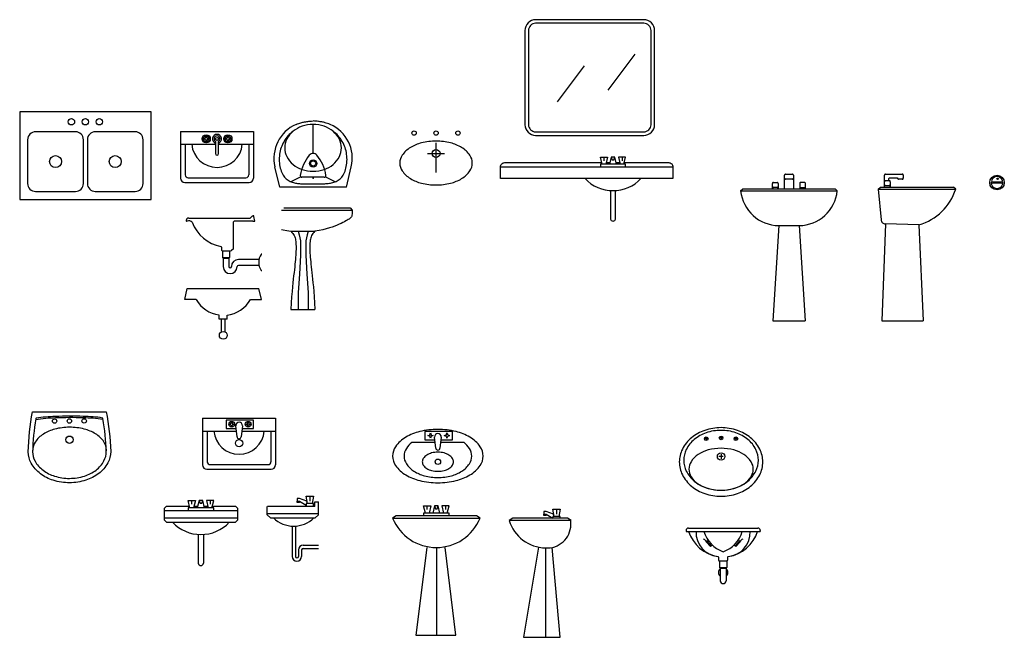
# Model space of a CAD drawing. Header units: millimetres. Extents: x 142.19 to 148.93, y 215.62 to 219.85.
import ezdxf

# ---------------------------------------------------------------- set-up
doc = ezdxf.new("R2010")
doc.units = ezdxf.units.MM

# ---------------------------------------------------------------- blocks, each defined once
blk = doc.blocks.new('RECTANG')
for p, q in [((1, 1), (0, 1)), ((0, 1), (0, 0)), ((1, 0), (1, 1)), ((0, 0), (1, 0))]:
    blk.add_line(p, q)
blk = doc.blocks.new('SINKDBL1')
for p, q in [((5, 12.5), (5, 2.5)), ((18, 14.5), (7, 14.5)), ((20, 2.5), (20, 12.5)), ((7, 0.5), (18, 0.5)), ((18, -0.5), (7, -0.5)), ((5, -2.5), (5, -12.5)), ((20, -12.5), (20, -2.5)), ((7, -14.5), (18, -14.5))]:
    blk.add_line(p, q)
for centre, radius in [((12.5, 7.5), 1.5), ((2.5, 3.5), 0.791), ((2.5, 0), 0.791), ((2.5, -3.5), 0.791), ((12.5, -7.5), 1.5)]:
    blk.add_circle(centre, radius)
for centre, start, end in [((7, 12.5), 90, 180), ((18, 12.5), 0, 90), ((7, 2.5), 180, 270), ((18, 2.5), 270, 0), ((7, -2.5), 90, 180), ((18, -2.5), 0, 90), ((7, -12.5), 180, 270), ((18, -12.5), 270, 0)]:
    blk.add_arc(centre, 2, start, end)
at = {"xscale": 22, "yscale": 33, "zscale": 22}
blk.add_blockref('RECTANG', (0, -16.5), dxfattribs=at)
blk = doc.blocks.new('A$C455C717F')
at = {"rotation": 180}
blk.add_blockref('SINKDBL1', (22, 16.5), dxfattribs=at)
blk = doc.blocks.new('A$C6E873013')
at = {"color": 7}
for p, q in [((0.1521, 0.4312), (0.162, 0.4348)), ((0.162, 0.4348), (0.1708, 0.4378)), ((0.1708, 0.4378), (0.1785, 0.4403)), ((0.1785, 0.4403), (0.1855, 0.4423)), ((0.1855, 0.4423), (0.1918, 0.444)), ((0.1918, 0.444), (0.1976, 0.4454)), ((0.1976, 0.4454), (0.2031, 0.4466)), ((0.2031, 0.4466), (0.2086, 0.4477)), ((0.2086, 0.4477), (0.2141, 0.4486)), ((0.2141, 0.4486), (0.2199, 0.4495)), ((0.2199, 0.4495), (0.2261, 0.4503)), ((0.2261, 0.4503), (0.2328, 0.4511)), ((0.2328, 0.4511), (0.2403, 0.452)), ((0.2403, 0.452), (0.2486, 0.4529)), ((0.2486, 0.4529), (0.258, 0.4539)), ((0.258, 0.4539), (0.2687, 0.4549)), ((0.2793, 0.4539), (0.2687, 0.4549)), ((0.2887, 0.4529), (0.2793, 0.4539)), ((0.297, 0.452), (0.2887, 0.4529)), ((0.3045, 0.4511), (0.297, 0.452)), ((0.3112, 0.4503), (0.3045, 0.4511)), ((0.3174, 0.4495), (0.3112, 0.4503)), ((0.3232, 0.4486), (0.3174, 0.4495)), ((0.3287, 0.4477), (0.3232, 0.4486)), ((0.3342, 0.4466), (0.3287, 0.4477)), ((0.3397, 0.4454), (0.3342, 0.4466)), ((0.3456, 0.444), (0.3397, 0.4454)), ((0.3519, 0.4423), (0.3456, 0.444)), ((0.3588, 0.4403), (0.3519, 0.4423)), ((0.3666, 0.4378), (0.3588, 0.4403)), ((0.3753, 0.4348), (0.3666, 0.4378)), ((0.3852, 0.4312), (0.3753, 0.4348)), ((0.1835, 0.0726), (0.1161, 0.0384)), ((0.3539, 0.0726), (0.4212, 0.0384))]:
    blk.add_line(p, q, dxfattribs=at)
at = {"color": 7, "linetype": 'Continuous'}
for p, q in [((0.2687, 0.3565), (0.2687, 0.4307)), ((0.089, 0.3431), (0.0819, 0.3338)), ((0.0964, 0.352), (0.089, 0.3431)), ((0.1043, 0.3605), (0.0964, 0.352)), ((0.1126, 0.3686), (0.1043, 0.3605)), ((0.1043, 0.3605), (0.1043, 0.3605)), ((0.1213, 0.3763), (0.1126, 0.3686)), ((0.1314, 0.3836), (0.1213, 0.3763)), ((0.2687, 0.2945), (0.2687, 0.3565)), ((0.4161, 0.3763), (0.4059, 0.3836)), ((0.4247, 0.3686), (0.4161, 0.3763)), ((0.433, 0.3605), (0.4247, 0.3686)), ((0.4409, 0.352), (0.433, 0.3605)), ((0.433, 0.3605), (0.433, 0.3605)), ((0.4483, 0.3431), (0.4409, 0.352)), ((0.4554, 0.3338), (0.4483, 0.3431)), ((0.0498, 0.2718), (0.0462, 0.2606)), ((0.0539, 0.2828), (0.0498, 0.2718)), ((0.0585, 0.2936), (0.0539, 0.2828)), ((0.0539, 0.2828), (0.0539, 0.2828)), ((0.0636, 0.3041), (0.0585, 0.2936)), ((0.0693, 0.3143), (0.0636, 0.3041)), ((0.0754, 0.3242), (0.0693, 0.3143)), ((0.0819, 0.3338), (0.0754, 0.3242)), ((0.2687, 0.2324), (0.2687, 0.2945)), ((0.4619, 0.3242), (0.4554, 0.3338)), ((0.468, 0.3143), (0.4619, 0.3242)), ((0.4737, 0.3041), (0.468, 0.3143)), ((0.4788, 0.2936), (0.4737, 0.3041)), ((0.4834, 0.2828), (0.4788, 0.2936)), ((0.4875, 0.2718), (0.4834, 0.2828)), ((0.4834, 0.2828), (0.4834, 0.2828)), ((0.4911, 0.2606), (0.4875, 0.2718)), ((0.0374, 0.2142), (0.0366, 0.2023)), ((0.0387, 0.226), (0.0374, 0.2142)), ((0.0407, 0.2377), (0.0387, 0.226)), ((0.0432, 0.2493), (0.0407, 0.2377)), ((0.0462, 0.2606), (0.0432, 0.2493)), ((0.4941, 0.2493), (0.4911, 0.2606)), ((0.4966, 0.2377), (0.4941, 0.2493)), ((0.4986, 0.226), (0.4966, 0.2377)), ((0.4999, 0.2142), (0.4986, 0.226)), ((0.5007, 0.2023), (0.4999, 0.2142)), ((0.0405, 0), (0.007, 0.1396)), ((0.0366, 0.2023), (0.0364, 0.1903)), ((0.0364, 0.1903), (0.0364, 0.1903)), ((0.0364, 0.1903), (0.0368, 0.1782)), ((0.0368, 0.1782), (0.0377, 0.1663)), ((0.0377, 0.1663), (0.0392, 0.1544)), ((0.0392, 0.1544), (0.0412, 0.1428)), ((0.0412, 0.1428), (0.0437, 0.1316)), ((0.4936, 0.1316), (0.4961, 0.1428)), ((0.4961, 0.1428), (0.4981, 0.1544)), ((0.4968, 0), (0.5303, 0.1396)), ((0.4981, 0.1544), (0.4996, 0.1663)), ((0.4996, 0.1663), (0.5006, 0.1782)), ((0.5006, 0.1782), (0.5009, 0.1903)), ((0.5009, 0.1903), (0.5007, 0.2023)), ((0.5009, 0.1903), (0.5009, 0.1903)), ((0.0437, 0.1316), (0.0466, 0.1208)), ((0.0466, 0.1208), (0.05, 0.1106)), ((0.05, 0.1106), (0.0538, 0.101)), ((0.0538, 0.101), (0.0538, 0.101)), ((0.0538, 0.101), (0.058, 0.0921)), ((0.058, 0.0921), (0.0625, 0.084)), ((0.0625, 0.084), (0.0675, 0.0765)), ((0.0675, 0.0765), (0.0727, 0.0697)), ((0.0727, 0.0697), (0.0784, 0.0635)), ((0.3454, 0.0688), (0.1919, 0.0688)), ((0.4589, 0.0635), (0.4646, 0.0697)), ((0.4646, 0.0697), (0.4698, 0.0765)), ((0.4698, 0.0765), (0.4748, 0.084)), ((0.4748, 0.084), (0.4793, 0.0921)), ((0.4793, 0.0921), (0.4835, 0.101)), ((0.4835, 0.101), (0.4873, 0.1106)), ((0.4835, 0.101), (0.4835, 0.101)), ((0.4873, 0.1106), (0.4907, 0.1208)), ((0.4907, 0.1208), (0.4936, 0.1316)), ((0.4968, 0), (0.0405, 0)), ((0.0784, 0.0635), (0.0843, 0.0578)), ((0.0843, 0.0578), (0.0906, 0.0528)), ((0.0906, 0.0528), (0.0972, 0.0482)), ((0.0972, 0.0482), (0.0972, 0.0482)), ((0.0972, 0.0482), (0.1041, 0.0441)), ((0.1041, 0.0441), (0.1113, 0.0405)), ((0.1113, 0.0405), (0.1186, 0.0373)), ((0.1186, 0.0373), (0.126, 0.0345)), ((0.126, 0.0345), (0.1335, 0.0321)), ((0.1335, 0.0321), (0.1409, 0.0301)), ((0.1409, 0.0301), (0.1483, 0.0285)), ((0.1483, 0.0285), (0.1555, 0.0272)), ((0.1555, 0.0272), (0.1555, 0.0272)), ((0.1555, 0.0272), (0.1625, 0.0261)), ((0.1625, 0.0261), (0.1694, 0.0254)), ((0.1694, 0.0254), (0.1761, 0.0249)), ((0.1761, 0.0249), (0.1827, 0.0245)), ((0.1827, 0.0245), (0.1894, 0.0243)), ((0.1894, 0.0243), (0.196, 0.0243)), ((0.196, 0.0243), (0.2027, 0.0242)), ((0.2027, 0.0242), (0.2096, 0.0242)), ((0.2096, 0.0242), (0.2096, 0.0242)), ((0.2096, 0.0242), (0.2166, 0.0242)), ((0.2166, 0.0242), (0.2237, 0.0242)), ((0.2237, 0.0242), (0.2309, 0.0242)), ((0.2309, 0.0242), (0.2382, 0.0241)), ((0.2382, 0.0241), (0.2454, 0.0241)), ((0.2454, 0.0241), (0.2526, 0.0241)), ((0.2526, 0.0241), (0.2598, 0.024)), ((0.2598, 0.024), (0.2667, 0.024)), ((0.2667, 0.024), (0.2667, 0.024)), ((0.2667, 0.024), (0.2735, 0.024)), ((0.2735, 0.024), (0.2802, 0.024)), ((0.2802, 0.024), (0.2868, 0.024)), ((0.2868, 0.024), (0.2933, 0.024)), ((0.2933, 0.024), (0.2999, 0.024)), ((0.2999, 0.024), (0.3065, 0.024)), ((0.3065, 0.024), (0.3132, 0.0241)), ((0.3132, 0.0241), (0.32, 0.0241)), ((0.32, 0.0241), (0.32, 0.0241)), ((0.32, 0.0241), (0.327, 0.0241)), ((0.327, 0.0241), (0.3342, 0.0241)), ((0.3342, 0.0241), (0.3416, 0.0242)), ((0.3416, 0.0242), (0.349, 0.0244)), ((0.349, 0.0244), (0.3566, 0.0248)), ((0.3566, 0.0248), (0.3643, 0.0253)), ((0.3643, 0.0253), (0.3721, 0.0261)), ((0.3721, 0.0261), (0.3799, 0.0271)), ((0.3799, 0.0271), (0.3877, 0.0284)), ((0.3799, 0.0271), (0.3799, 0.0271)), ((0.3877, 0.0284), (0.3956, 0.0301)), ((0.3956, 0.0301), (0.4034, 0.0321)), ((0.4034, 0.0321), (0.4111, 0.0345)), ((0.4111, 0.0345), (0.4186, 0.0373)), ((0.4186, 0.0373), (0.426, 0.0405)), ((0.426, 0.0405), (0.4332, 0.0441)), ((0.4332, 0.0441), (0.4401, 0.0482)), ((0.4401, 0.0482), (0.4467, 0.0528)), ((0.4401, 0.0482), (0.4401, 0.0482)), ((0.4467, 0.0528), (0.453, 0.0578)), ((0.453, 0.0578), (0.4589, 0.0635))]:
    blk.add_line(p, q, dxfattribs=at)
for radius in [0.0251, 0.0176]:
    blk.add_circle((0.2687, 0.1632), radius, dxfattribs=at)
for centre, radius, start, end in [((0.2536, 0.1988), 0.2536, 113.60055, 193.50073), ((0.2564, 0.2326), 0.196, 108.92338, 129.61356), ((0.2687, 0.1967), 0.2339, 90, 108.92338), ((0.2687, 0.1967), 0.2339, 71.07662, 90), ((0.2809, 0.2326), 0.196, 50.38644, 71.07662), ((0.2837, 0.1988), 0.2536, 346.49927, 66.39945), ((0.2375, 0.2554), 0.1664, 129.61357, 153.41402), ((0.2998, 0.2554), 0.1664, 26.58598, 50.38643), ((0.2084, 0.27), 0.1338, 153.41405, 179.99995), ((0.2084, 0.27), 0.1338, 180.00005, 206.58594), ((0.329, 0.27), 0.1338, 0.00005, 26.58595), ((0.329, 0.27), 0.1338, 333.41406, 359.99995), ((0.2375, 0.2846), 0.1664, 206.58598, 230.38643), ((0.4662, 0.0372), 0.2888, 140.70457, 171.18574), ((0.2687, 0.1988), 0.0336, 39.29543, 140.70457), ((0.0712, 0.0372), 0.2888, 8.81426, 39.29543), ((0.2998, 0.2846), 0.1664, 309.61357, 333.41402), ((0.2564, 0.3074), 0.196, 230.38644, 251.07662), ((0.2809, 0.3074), 0.196, 288.92338, 309.61356), ((0.1919, 0.08), 0.0112, 172.44092, 270.00003), ((0.2687, 0.3432), 0.2339, 251.07662, 270), ((0.2687, 0.3432), 0.2339, 270, 288.92338), ((0.3454, 0.08), 0.0112, 269.99997, 7.55908)]:
    blk.add_arc(centre, radius, start, end, dxfattribs=at)
at = {"color": 7}
blk.add_point((0.2687, 0.0616), dxfattribs=at)

msp = doc.modelspace()

# ---------------------------------------------------------------- linework, layer by layer
for p, q in [((146.4011, 219.6114), (146.2158, 219.365)), ((146.054, 219.5308), (145.8688, 219.2844)), ((143.2889, 219.0819), (143.7889, 219.0819)), ((143.2889, 219.0819), (143.2889, 218.7619)), ((143.4548, 219.0331), (143.4493, 219.0331)), ((143.4549, 219.0281), (143.4493, 219.0281)), ((143.4621, 219.0404), (143.4621, 219.0459)), ((143.4621, 219.0208), (143.4621, 219.0153)), ((143.4673, 219.0404), (143.4673, 219.0459)), ((143.4673, 219.0208), (143.4673, 219.0153)), ((143.4745, 219.0331), (143.4801, 219.0331)), ((143.4746, 219.0281), (143.4801, 219.0281)), ((143.6033, 219.0331), (143.5978, 219.0331)), ((143.6034, 219.0281), (143.5978, 219.0281)), ((143.6106, 219.0404), (143.6106, 219.0459)), ((143.6106, 219.0208), (143.6106, 219.0153)), ((143.6158, 219.0404), (143.6158, 219.0459)), ((143.6158, 219.0208), (143.6158, 219.0153)), ((143.623, 219.0331), (143.6286, 219.0331)), ((143.6231, 219.0281), (143.6286, 219.0281)), ((143.7889, 219.0819), (143.7889, 218.7619)), ((143.2889, 218.9937), (143.5287, 218.9937)), ((143.3209, 218.9937), (143.3209, 218.7839)), ((143.5287, 219.013), (143.5287, 218.9295)), ((143.5492, 218.9295), (143.5492, 219.013)), ((143.5492, 218.9937), (143.7889, 218.9937)), ((143.7569, 218.9937), (143.7569, 218.7839)), ((145.0396, 218.7991), (145.0396, 219.0035)), ((144.9808, 218.9304), (145.0983, 218.9304)), ((146.2059, 218.8677), (146.2306, 218.8677)), ((146.2743, 218.8677), (146.2989, 218.8677)), ((143.3409, 218.7639), (143.7369, 218.7639)), ((147.4282, 218.6883), (147.4282, 218.7809)), ((147.4347, 218.7884), (147.4815, 218.7884)), ((147.4815, 218.7541), (147.4347, 218.7541)), ((147.4881, 218.7809), (147.4881, 218.6883)), ((148.1125, 218.7006), (148.1125, 218.782)), ((148.1191, 218.7896), (148.2349, 218.7896)), ((148.1411, 218.7547), (148.1411, 218.7444)), ((148.2017, 218.7622), (148.1477, 218.7622)), ((148.2349, 218.7548), (148.2084, 218.7548)), ((148.2415, 218.782), (148.2415, 218.7624)), ((148.886, 218.7599), (148.8904, 218.7554)), ((148.8904, 218.7599), (148.886, 218.7554)), ((143.3189, 218.7319), (143.7589, 218.7319)), ((147.1267, 218.6745), (147.1422, 218.6883)), ((147.1422, 218.6883), (147.7741, 218.6883)), ((147.345, 218.6883), (147.345, 218.7241)), ((147.3515, 218.7315), (147.3777, 218.7315)), ((147.3777, 218.6972), (147.3515, 218.6972)), ((147.3842, 218.7241), (147.3842, 218.6883)), ((147.5321, 218.7241), (147.5321, 218.6883)), ((147.5647, 218.7315), (147.5386, 218.7315)), ((147.5386, 218.6972), (147.5647, 218.6972)), ((147.5713, 218.6883), (147.5713, 218.7241)), ((147.7895, 218.6745), (147.7741, 218.6883)), ((148.0688, 218.6866), (148.0845, 218.7006)), ((148.0688, 218.6866), (148.0903, 218.4767)), ((148.0688, 218.6866), (148.6009, 218.6866)), ((148.0845, 218.7006), (148.5852, 218.7006)), ((148.1191, 218.7444), (148.1456, 218.7444)), ((148.1456, 218.7096), (148.1191, 218.7096)), ((148.1523, 218.7368), (148.1523, 218.7006)), ((148.6009, 218.6866), (148.5852, 218.7006)), ((148.9151, 218.7264), (148.8526, 218.7264)), ((148.8541, 218.7358), (148.9135, 218.7358)), ((147.1267, 218.6745), (147.7895, 218.6745)), ((143.3445, 218.4878), (143.7645, 218.4878)), ((143.7678, 218.4892), (143.7795, 218.5018)), ((143.7828, 218.5032), (143.7874, 218.5032)), ((143.7975, 218.4658), (143.7918, 218.4994)), ((143.3275, 218.4703), (143.3275, 218.4708)), ((143.6525, 218.2804), (143.6525, 218.4612)), ((143.7852, 218.4658), (143.657, 218.4658)), ((143.7852, 218.4658), (143.7975, 218.4658)), ((147.3891, 218.4364), (147.3477, 217.7839)), ((147.3891, 218.4364), (147.5272, 218.4364)), ((147.5272, 218.4364), (147.5686, 217.7839)), ((148.1196, 218.4481), (148.0936, 217.7835)), ((148.3488, 218.442), (148.1196, 218.4481)), ((148.3488, 218.442), (148.3768, 217.7835)), ((143.5697, 218.288), (143.5697, 218.2684)), ((143.6512, 218.2772), (143.6386, 218.2647)), ((143.575, 218.2631), (143.6259, 218.2631)), ((143.5763, 218.2631), (143.5763, 218.2186)), ((143.5807, 218.2127), (143.5763, 218.2186)), ((143.5763, 218.2186), (143.6246, 218.2186)), ((143.5807, 218.2127), (143.5807, 218.1552)), ((143.5807, 218.2127), (143.6202, 218.2127)), ((143.6202, 218.2127), (143.6246, 218.2186)), ((143.6202, 218.2127), (143.6202, 218.1552)), ((143.6246, 218.2631), (143.6246, 218.2186)), ((143.6376, 218.1552), (143.6376, 218.1552)), ((143.6771, 218.1552), (143.6771, 218.1552)), ((143.8264, 218.2034), (143.6857, 218.2034)), ((143.8264, 218.1639), (143.6857, 218.1639)), ((143.318, 217.9294), (143.3346, 218.0047)), ((143.3346, 218.0047), (143.8262, 218.0047)), ((143.8428, 217.9294), (143.8262, 218.0047)), ((143.3967, 217.9294), (143.318, 217.9294)), ((143.7683, 217.9294), (143.8428, 217.9294)), ((143.5534, 217.7956), (143.5534, 217.8226)), ((143.6074, 217.7956), (143.6074, 217.8226)), ((143.6074, 217.7956), (143.5534, 217.7956)), ((143.568, 217.7956), (143.568, 217.7079)), ((143.593, 217.7956), (143.593, 217.709)), ((147.3477, 217.7839), (147.5686, 217.7839)), ((148.0936, 217.7835), (148.3768, 217.7835)), ((143.44, 217.1162), (143.94, 217.1162)), ((143.44, 217.1162), (143.44, 216.7962)), ((143.94, 217.1162), (143.94, 216.7962)), ((143.44, 217.0279), (143.6712, 217.0279)), ((143.472, 217.0279), (143.472, 216.8182)), ((143.7088, 217.0279), (143.94, 217.0279)), ((143.908, 217.0279), (143.908, 216.8182)), ((146.8997, 216.9757), (146.8828, 216.9757)), ((146.8913, 216.9841), (146.8913, 216.9672)), ((147.0012, 216.9817), (146.9843, 216.9817)), ((146.9928, 216.9901), (146.9928, 216.9732)), ((147.1027, 216.9757), (147.0858, 216.9757)), ((147.0943, 216.9841), (147.0943, 216.9672)), ((146.9928, 216.8702), (146.9928, 216.8391)), ((143.492, 216.7982), (143.888, 216.7982)), ((147.0083, 216.8547), (146.9772, 216.8547)), ((143.47, 216.7662), (143.91, 216.7662)), ((144.2098, 216.5442), (144.2334, 216.5442)), ((144.2098, 216.5117), (144.2098, 216.5442)), ((144.2334, 216.4552), (144.2334, 216.5442)), ((143.1921, 216.5142), (143.1785, 216.5006)), ((143.1785, 216.4178), (143.1785, 216.5006)), ((143.1785, 216.4842), (143.6785, 216.4842)), ((143.1921, 216.5142), (143.3507, 216.5142)), ((143.3813, 216.5142), (143.4063, 216.5142)), ((143.4507, 216.5142), (143.4757, 216.5142)), ((143.5063, 216.5142), (143.6649, 216.5142)), ((143.6649, 216.5142), (143.6785, 216.5006)), ((143.6785, 216.5006), (143.6785, 216.4178)), ((143.8834, 216.4642), (143.8834, 216.5117)), ((143.8834, 216.4642), (144.2334, 216.4642)), ((143.8834, 216.4552), (143.8834, 216.4642)), ((143.9043, 216.4342), (143.8834, 216.4552)), ((144.2124, 216.4342), (144.2334, 216.4552)), ((143.1785, 216.4342), (143.6785, 216.4342)), ((143.1785, 216.4178), (143.1921, 216.4042)), ((143.1921, 216.4042), (143.6649, 216.4042)), ((143.6649, 216.4042), (143.6785, 216.4178)), ((143.9043, 216.4342), (144.2124, 216.4342)), ((145.9637, 216.3864), (145.9637, 216.4152)), ((143.4106, 216.3201), (143.4106, 216.1221)), ((143.4465, 216.3201), (143.4465, 216.1221)), ((144.0543, 216.3766), (144.0543, 216.1697)), ((144.0757, 216.3767), (144.0757, 216.1697)), ((146.7531, 216.3463), (146.7531, 216.3413)), ((146.7531, 216.3413), (147.2611, 216.3413)), ((146.7701, 216.3633), (147.2441, 216.3633)), ((147.2611, 216.3463), (147.2611, 216.3413)), ((146.8907, 216.2691), (146.9211, 216.2368)), ((146.8946, 216.2737), (146.926, 216.2403)), ((147.1197, 216.2737), (147.0883, 216.2403)), ((147.1235, 216.2691), (147.0932, 216.2368)), ((144.0971, 216.2138), (144.0971, 216.1697)), ((144.1185, 216.2141), (144.1185, 216.1697)), ((144.1289, 216.2246), (144.2334, 216.2246)), ((144.1293, 216.246), (144.2334, 216.246)), ((145.7409, 216.2334), (145.6398, 215.6152)), ((145.8898, 215.6152), (145.8363, 216.2311)), ((146.9764, 216.1636), (146.9764, 216.1439)), ((146.9817, 216.1386), (147.0326, 216.1386)), ((146.983, 216.1386), (146.983, 216.0941)), ((147.0313, 216.1386), (147.0313, 216.0941)), ((147.0379, 216.1636), (147.0379, 216.1439)), ((146.983, 216.0941), (147.0313, 216.0941)), ((146.9874, 216.0882), (146.983, 216.0941)), ((146.9874, 216.0882), (146.9874, 216.0026)), ((146.9874, 216.0882), (147.0269, 216.0882)), ((147.0269, 216.0882), (147.0313, 216.0941)), ((147.0269, 216.0882), (147.0269, 216.0026)), ((145.6398, 215.6152), (145.8898, 215.6152))]:
    msp.add_line(p, q)
at = {"color": 255, "linetype": 'Continuous'}
for p, q in [((143.9966, 218.5569), (144.024, 218.5569)), ((144.024, 218.5569), (144.2311, 218.5569)), ((144.2311, 218.5569), (144.451, 218.5569)), ((144.451, 218.5569), (144.465, 218.5429)), ((143.9804, 218.5429), (144.0196, 218.5429)), ((144.0196, 218.5429), (144.2355, 218.5429)), ((144.2355, 218.5429), (144.465, 218.5429)), ((144.4371, 218.4774), (144.4297, 218.473)), ((144.4434, 218.4815), (144.4371, 218.4774)), ((144.4488, 218.4851), (144.4434, 218.4815)), ((144.4533, 218.4884), (144.4488, 218.4851)), ((144.4488, 218.4851), (144.4488, 218.4851)), ((144.4569, 218.4918), (144.4533, 218.4884)), ((144.4597, 218.4958), (144.4569, 218.4918)), ((144.4618, 218.5008), (144.4597, 218.4958)), ((144.4633, 218.5076), (144.4618, 218.5008)), ((144.4643, 218.5165), (144.4633, 218.5076)), ((144.4648, 218.5281), (144.4643, 218.5165)), ((144.465, 218.5429), (144.4648, 218.5281)), ((143.9804, 218.4106), (143.9911, 218.4079)), ((144.2874, 218.4138), (144.264, 218.4079)), ((144.3086, 218.42), (144.2874, 218.4138)), ((144.3279, 218.4264), (144.3086, 218.42)), ((144.3454, 218.4329), (144.3279, 218.4264)), ((144.3613, 218.4393), (144.3454, 218.4329)), ((144.3758, 218.4456), (144.3613, 218.4393)), ((144.3889, 218.4517), (144.3758, 218.4456)), ((144.3758, 218.4456), (144.3758, 218.4456)), ((144.4009, 218.4575), (144.3889, 218.4517)), ((144.4116, 218.463), (144.4009, 218.4575)), ((144.4212, 218.4681), (144.4116, 218.463)), ((144.4297, 218.473), (144.4212, 218.4681)), ((143.9911, 218.4079), (144.0168, 218.4023)), ((144.0168, 218.4023), (144.0449, 218.3973)), ((144.0449, 218.3973), (144.0524, 218.3899)), ((144.0524, 218.3899), (144.0586, 218.3826)), ((144.0586, 218.3826), (144.0637, 218.3752)), ((144.0637, 218.3752), (144.0678, 218.3678)), ((144.0678, 218.3678), (144.071, 218.3601)), ((144.071, 218.3601), (144.0735, 218.3523)), ((144.0735, 218.3523), (144.0755, 218.3441)), ((144.0755, 218.3441), (144.077, 218.3355)), ((144.0939, 218.3973), (144.1015, 218.3724)), ((144.1015, 218.3724), (144.1099, 218.3321)), ((144.1568, 218.3724), (144.1484, 218.3321)), ((144.1644, 218.3973), (144.1568, 218.3724)), ((144.1796, 218.3441), (144.178, 218.3355)), ((144.1815, 218.3523), (144.1796, 218.3441)), ((144.1841, 218.3601), (144.1815, 218.3523)), ((144.1873, 218.3678), (144.1841, 218.3601)), ((144.1914, 218.3752), (144.1873, 218.3678)), ((144.1965, 218.3826), (144.1914, 218.3752)), ((144.2027, 218.3899), (144.1965, 218.3826)), ((144.2102, 218.3973), (144.2027, 218.3899)), ((144.2383, 218.4023), (144.2102, 218.3973)), ((144.264, 218.4079), (144.2383, 218.4023)), ((144.077, 218.3355), (144.077, 218.3355)), ((144.077, 218.3355), (144.0783, 218.3264)), ((144.0783, 218.3264), (144.0792, 218.3169)), ((144.0792, 218.3169), (144.0799, 218.3068)), ((144.0799, 218.3068), (144.0802, 218.2962)), ((144.0802, 218.2962), (144.0804, 218.285)), ((144.0804, 218.285), (144.0803, 218.2732)), ((144.1099, 218.3321), (144.1116, 218.2348)), ((144.1484, 218.3321), (144.1467, 218.2348)), ((144.1748, 218.2962), (144.1747, 218.285)), ((144.1747, 218.285), (144.1748, 218.2732)), ((144.1752, 218.3068), (144.1748, 218.2962)), ((144.1759, 218.3169), (144.1752, 218.3068)), ((144.1768, 218.3264), (144.1759, 218.3169)), ((144.178, 218.3355), (144.1768, 218.3264)), ((144.178, 218.3355), (144.178, 218.3355)), ((144.0773, 218.2194), (144.076, 218.2041)), ((144.0784, 218.2339), (144.0773, 218.2194)), ((144.0793, 218.2477), (144.0784, 218.2339)), ((144.0799, 218.2608), (144.0793, 218.2477)), ((144.0793, 218.2477), (144.0793, 218.2477)), ((144.0803, 218.2732), (144.0799, 218.2608)), ((144.1116, 218.2348), (144.104, 218.104)), ((144.1467, 218.2348), (144.1543, 218.104)), ((144.1748, 218.2732), (144.1752, 218.2608)), ((144.1752, 218.2608), (144.1758, 218.2477)), ((144.1758, 218.2477), (144.1758, 218.2477)), ((144.1758, 218.2477), (144.1767, 218.2339)), ((144.1767, 218.2339), (144.1777, 218.2194)), ((144.1777, 218.2194), (144.179, 218.2041)), ((144.0709, 218.1529), (144.0687, 218.1339)), ((144.0728, 218.1709), (144.0709, 218.1529)), ((144.0745, 218.188), (144.0728, 218.1709)), ((144.076, 218.2041), (144.0745, 218.188)), ((144.179, 218.2041), (144.1806, 218.188)), ((144.1806, 218.188), (144.1823, 218.1709)), ((144.1823, 218.1709), (144.1842, 218.1529)), ((144.1842, 218.1529), (144.1863, 218.1339)), ((144.0639, 218.0924), (144.0613, 218.0694)), ((144.0664, 218.1138), (144.0639, 218.0924)), ((144.0687, 218.1339), (144.0664, 218.1138)), ((144.0664, 218.1138), (144.0664, 218.1138)), ((144.104, 218.104), (144.0948, 217.9781)), ((144.1543, 218.104), (144.1635, 217.9781)), ((144.1863, 218.1339), (144.1887, 218.1138)), ((144.1887, 218.1138), (144.1887, 218.1138)), ((144.1887, 218.1138), (144.1912, 218.0924)), ((144.1912, 218.0924), (144.1938, 218.0694)), ((144.0558, 218.0159), (144.053, 217.9842)), ((144.0586, 218.0441), (144.0558, 218.0159)), ((144.0613, 218.0694), (144.0586, 218.0441)), ((144.1938, 218.0694), (144.1965, 218.0441)), ((144.1965, 218.0441), (144.1993, 218.0159)), ((144.1993, 218.0159), (144.2021, 217.9842)), ((144.0502, 217.9484), (144.0475, 217.908)), ((144.053, 217.9842), (144.0502, 217.9484)), ((144.0948, 217.9781), (144.0939, 217.8624)), ((144.1635, 217.9781), (144.1644, 217.8624)), ((144.2021, 217.9842), (144.2049, 217.9484)), ((144.2049, 217.9484), (144.2076, 217.908)), ((144.0475, 217.908), (144.0449, 217.8624)), ((144.2076, 217.908), (144.2102, 217.8624)), ((144.0449, 217.8624), (144.2102, 217.8624))]:
    msp.add_line(p, q, dxfattribs=at)
at = {"color": 255}
msp.add_line((144.0449, 218.3973), (144.2102, 218.3973), dxfattribs=at)
for points in [[(145.7223, 219.0539), (146.4638, 219.0539, 0.414214), (146.5377, 219.1278), (146.5377, 219.7733, 0.414214), (146.4638, 219.8472), (145.7223, 219.8472, 0.414214), (145.6484, 219.7733), (145.6484, 219.1278, 0.414214)], [(145.7223, 219.0786), (146.4638, 219.0786, 0.414214), (146.5131, 219.1278), (146.5131, 219.7733, 0.414214), (146.4638, 219.8226), (145.7223, 219.8226, 0.414214), (145.673, 219.7733), (145.673, 219.1278, 0.414214)], [(142.7903, 216.81, -0.105993), (142.7279, 216.7374, -0.086045), (142.6396, 216.6917, -0.075823), (142.5284, 216.6743, -0.075823), (142.417, 216.6909, -0.086045), (142.3284, 216.736, -0.105993), (142.2655, 216.8082, -0.126254), (142.2451, 216.8864, -0.040576), (142.2742, 217.1595), (142.7792, 217.1612, -0.040576), (142.8101, 216.8883, -0.126254)], [(142.7801, 216.8878, 0.03416), (142.7574, 217.1138, 0.362822), (142.754, 217.1179, 0.025995), (142.6899, 217.1258, 0.010918), (142.6223, 217.1292, 0.00774), (142.5268, 217.1303, 0.00774), (142.4314, 217.1285, 0.010918), (142.3639, 217.1247, 0.025995), (142.2997, 217.1164, 0.362822), (142.2964, 217.1123, 0.03416), (142.2751, 216.8861, 0.125477), (142.2917, 216.8228, 0.105993), (142.3464, 216.7601, 0.086045), (142.4258, 216.7196, 0.075823), (142.5283, 216.7043, 0.075823), (142.6306, 216.7203, 0.086045), (142.7098, 216.7613, 0.105993), (142.764, 216.8243, 0.125477)], [(145.0523, 217.0398, 0.059935), (144.9279, 217.0248, 0.073416), (144.8329, 216.9862, 0.106809), (144.7623, 216.921, 0.154354), (144.742, 216.8569, 0.154354), (144.7623, 216.7927, 0.106809), (144.8329, 216.7276, 0.073416), (144.9279, 216.689, 0.059935), (145.0523, 216.674, 0.059935), (145.1767, 216.689, 0.073416), (145.2717, 216.7276, 0.106809), (145.3423, 216.7927, 0.154354), (145.3626, 216.8569, 0.154354), (145.3423, 216.921, 0.106809), (145.2717, 216.9862, 0.073416), (145.1767, 217.0248, 0.059935)], [(146.9928, 217.0517, 0.082197), (146.8809, 217.0331, 0.090185), (146.7905, 216.9828, 0.104389), (146.7276, 216.9042, 0.117265), (146.7068, 216.8167, 0.117265), (146.7276, 216.7291, 0.104389), (146.7905, 216.6505, 0.090185), (146.8809, 216.6002, 0.082197), (146.9928, 216.5817, 0.082197), (147.1046, 216.6002, 0.090185), (147.195, 216.6505, 0.104389), (147.2579, 216.7291, 0.117265), (147.2788, 216.8167, 0.117265), (147.2579, 216.9042, 0.104389), (147.195, 216.9828, 0.090185), (147.1046, 217.0331, 0.082197)], [(146.9928, 217.0334, 0.082197), (146.8906, 217.0165, 0.090185), (146.8096, 216.9714, 0.104389), (146.7544, 216.9024, 0.117265), (146.7368, 216.8284, 0.117265), (146.7544, 216.7544, 0.104389), (146.8096, 216.6854, 0.090185), (146.8906, 216.6403, 0.082197), (146.9928, 216.6234, 0.082197), (147.0949, 216.6403, 0.090185), (147.1759, 216.6854, 0.104389), (147.2312, 216.7544, 0.117265), (147.2488, 216.8284, 0.117265), (147.2312, 216.9024, 0.104389), (147.1759, 216.9714, 0.090185), (147.0949, 217.0165, 0.082197)], [(145.0523, 216.7525, 0.06215), (145.0951, 216.7579, 0.075377), (145.128, 216.7717, 0.107057), (145.1522, 216.7949, 0.14985), (145.1593, 216.818, 0.14985), (145.1522, 216.8412, 0.107057), (145.128, 216.8643, 0.075377), (145.0951, 216.8782, 0.06215), (145.0523, 216.8835, 0.06215), (145.0095, 216.8782, 0.075377), (144.9766, 216.8643, 0.107057), (144.9524, 216.8412, 0.14985), (144.9453, 216.818, 0.14985), (144.9524, 216.7949, 0.107057), (144.9766, 216.7717, 0.075377), (145.0095, 216.7579, 0.06215)], [(146.9928, 216.9104, 0.065916), (146.9049, 216.8988, 0.078562), (146.8368, 216.8684, 0.107171), (146.7872, 216.8182, 0.14267), (146.7722, 216.7669, 0.14267), (146.7872, 216.7156, 0.107171), (146.8368, 216.6654, 0.078562), (146.9049, 216.635, 0.065916), (146.9928, 216.6234, 0.065916), (147.0807, 216.635, 0.078562), (147.1487, 216.6654, 0.107171), (147.1983, 216.7156, 0.14267), (147.2133, 216.7669, 0.14267), (147.1983, 216.8182, 0.107171), (147.1487, 216.8684, 0.078562), (147.0807, 216.8988, 0.065916)]]:
    msp.add_lwpolyline(points, format="xyb", close=True)
for points in [[(146.1785, 218.8566), (146.1662, 218.9059), (146.2155, 218.9059), (146.2032, 218.8566)], [(146.1908, 218.8812), (146.1908, 218.9059)], [(146.277, 218.8566), (146.2647, 218.9059), (146.2401, 218.9059), (146.2278, 218.8566)], [(146.2401, 218.9059), (146.2462, 218.8874), (146.2586, 218.8874), (146.2647, 218.9059)], [(146.3263, 218.8566), (146.3386, 218.9059), (146.2894, 218.9059), (146.3017, 218.8566)], [(146.314, 218.9059), (146.314, 218.8812)], [(146.3386, 218.8382), (146.3386, 218.8566), (146.1662, 218.8566), (146.1662, 218.8382)], [(146.2524, 218.8566), (146.2524, 218.8566)], [(146.2524, 218.8382), (146.2524, 218.8382)], [(143.7112, 217.0468), (143.7895, 217.0468), (143.7895, 217.1031), (143.602, 217.1031), (143.602, 217.0468), (143.6688, 217.0468)], [(143.6395, 217.075), (143.6395, 217.075)], [(143.676, 216.9899), (143.6666, 217.0649)], [(143.7135, 217.0649), (143.7041, 216.9899)], [(143.752, 217.075), (143.752, 217.075)], [(145.0736, 216.9693), (145.1523, 216.9693), (145.1523, 217.0258), (144.964, 217.0258), (144.964, 216.9693), (145.031, 216.9693)], [(145.0016, 216.9976), (145.0016, 216.9976)], [(145.1146, 216.9976), (145.1146, 216.9976)], [(145.0335, 216.9498), (144.8732, 216.9498)], [(145.0382, 216.9121), (145.0288, 216.9875)], [(145.0759, 216.9875), (145.0664, 216.9121)], [(145.2314, 216.9498), (145.0712, 216.9498)], [(143.3535, 216.5029), (143.341, 216.5529), (143.391, 216.5529), (143.3785, 216.5029)], [(143.366, 216.5279), (143.366, 216.5529)], [(143.4535, 216.5029), (143.441, 216.5529), (143.416, 216.5529), (143.4035, 216.5029)], [(143.416, 216.5529), (143.4223, 216.5342), (143.4348, 216.5342), (143.441, 216.5529)], [(143.5035, 216.5029), (143.516, 216.5529), (143.466, 216.5529), (143.4785, 216.5029)], [(143.491, 216.5529), (143.491, 216.5279)], [(144.1583, 216.5322), (144.1541, 216.5489), (144.1041, 216.5655), (144.0875, 216.5655), (144.0875, 216.5489), (144.1041, 216.5489), (144.15, 216.5197)], [(144.1041, 216.5489), (144.1041, 216.5384), (144.0875, 216.5384), (144.0875, 216.5489)], [(144.1583, 216.5322), (144.15, 216.5822), (144.2, 216.5822), (144.1916, 216.5322)], [(144.2, 216.5117), (144.2, 216.5322), (144.15, 216.5322), (144.15, 216.5117)], [(144.175, 216.5822), (144.175, 216.5489)], [(143.516, 216.4842), (143.516, 216.5029), (143.341, 216.5029), (143.341, 216.4842)], [(143.4285, 216.5029), (143.4285, 216.5029)], [(144.2098, 216.5117), (143.8841, 216.5117)], [(144.9667, 216.4653), (144.9542, 216.5153), (145.0042, 216.5153), (144.9917, 216.4653)], [(145.1293, 216.4466), (145.1293, 216.4653), (144.9542, 216.4653), (144.9542, 216.4466)], [(144.9793, 216.4903), (144.9793, 216.5153)], [(145.0667, 216.4653), (145.0543, 216.5153), (145.0292, 216.5153), (145.0168, 216.4653)], [(145.0292, 216.5153), (145.0355, 216.4966), (145.048, 216.4966), (145.0543, 216.5153)], [(145.0417, 216.4653), (145.0417, 216.4653)], [(145.1167, 216.4653), (145.1293, 216.5153), (145.0792, 216.5153), (145.0918, 216.4653)], [(145.1042, 216.5153), (145.1042, 216.4903)], [(145.8481, 216.4434), (145.8439, 216.46), (145.7939, 216.4767), (145.7772, 216.4767), (145.7772, 216.46), (145.7939, 216.46), (145.8397, 216.4309)], [(145.7939, 216.46), (145.7939, 216.4496), (145.7772, 216.4496), (145.7772, 216.46)], [(145.8481, 216.4434), (145.8397, 216.4934), (145.8897, 216.4934), (145.8814, 216.4434)], [(145.8647, 216.4934), (145.8647, 216.46)], [(145.3417, 216.431), (145.3168, 216.4466), (144.7667, 216.4466), (144.7417, 216.431)], [(144.7417, 216.431), (145.3417, 216.431)], [(145.0417, 216.4466), (145.0417, 216.4466)], [(145.9648, 216.4152), (145.9398, 216.4309), (145.5648, 216.4309), (145.5397, 216.4152)], [(145.9648, 216.4152), (145.5397, 216.4152)], [(145.8897, 216.4309), (145.8897, 216.4434), (145.8397, 216.4434), (145.8397, 216.4309)], [(144.9011, 215.6309), (145.1761, 215.6309), (145.1011, 216.2309)], [(144.9761, 216.2309), (144.9011, 215.6309)], [(145.0417, 216.2309), (145.0417, 215.6309)], [(145.7898, 216.2277), (145.7898, 215.6152)]]:
    msp.add_lwpolyline(points)
for points in [[(145.4812, 218.8382), (146.6634, 218.8382), (146.6634, 218.7593), (145.4812, 218.7593), (145.4812, 218.8382, -0.414214), (145.5108, 218.8677), (146.1758, 218.8677)], [(146.3291, 218.8677), (146.6338, 218.8677, -0.414214), (146.6634, 218.8382)], [(146.2347, 218.6765), (146.2347, 218.4815, 0.83474), (146.2701, 218.4815), (146.2701, 218.6765)], [(142.7586, 217.1069, 0.028607), (142.6891, 217.1158, 0.010918), (142.622, 217.1192, 0.00774), (142.5269, 217.1203, 0.00774), (142.4318, 217.1185, 0.010918), (142.3646, 217.1148, 0.028607), (142.2953, 217.1053, 0.025995)], [(142.7801, 216.8905, 0.021943), (142.7804, 216.8992, 0.148444), (142.7634, 216.9545, 0.107107), (142.7062, 217.0094, 0.075995), (142.6286, 217.0422, 0.062864), (142.5277, 217.0546, 0.062864), (142.4269, 217.0415, 0.075995), (142.3495, 217.0082, 0.107107), (142.2926, 216.9529, 0.148444), (142.276, 216.8975, 0.148444)], [(144.8732, 216.9498, 0.079802), (144.8362, 216.9091, 0.145737), (144.8206, 216.8569, 0.145737), (144.8362, 216.8046, 0.107166), (144.8885, 216.753, 0.077193), (144.9598, 216.722, 0.06427), (145.0523, 216.71, 0.06427)], [(145.0523, 216.71, 0.06427), (145.1448, 216.722, 0.077193), (145.2161, 216.753, 0.107166), (145.2684, 216.8046, 0.145737), (145.284, 216.8569, 0.145737), (145.2684, 216.9091, 0.079802), (145.2314, 216.9498, 0.007718)]]:
    msp.add_lwpolyline(points, format="xyb")
for centre, radius in [((144.8896, 219.0703), 0.015), ((145.0396, 219.0703), 0.015), ((145.1896, 219.0703), 0.015), ((143.4647, 219.0306), 0.0282), ((143.4442, 219.0306), 0.00573), ((143.4647, 219.0306), 0.0102), ((143.4647, 219.0511), 0.00573), ((143.4852, 219.0306), 0.00573), ((143.5389, 219.0306), 0.0102), ((143.6132, 219.0306), 0.0282), ((143.5927, 219.0306), 0.00573), ((143.6132, 219.0306), 0.0102), ((143.6132, 219.0511), 0.00573), ((143.6337, 219.0306), 0.00573), ((143.4647, 219.0101), 0.00573), ((143.6132, 219.0101), 0.00573), ((145.0396, 218.9304), 0.0273), ((148.8838, 218.7311), 0.05), ((148.8882, 218.7576), 0.00469), ((148.8882, 218.7576), 0.00312), ((143.5816, 217.6847), 0.0269), ((142.4255, 217.097), 0.015), ((142.527, 217.0973), 0.015), ((142.6285, 217.0977), 0.015), ((143.6395, 217.075), 0.0197), ((143.752, 217.075), 0.0197), ((142.5274, 216.9693), 0.025), ((146.9928, 216.9817), 0.0125), ((143.69, 216.9459), 0.025), ((146.8913, 216.9757), 0.0125), ((147.0943, 216.9757), 0.0125), ((146.9928, 216.8547), 0.0254), ((145.0523, 216.818), 0.0188)]:
    msp.add_circle(centre, radius)
for centre, radius, start, end in [((143.4647, 219.0306), 0.0205, 105.241, 164.209), ((143.4647, 219.0306), 0.0205, 196.234, 253.905), ((143.4647, 219.0306), 0.0205, 16.4413, 74.0789), ((143.4647, 219.0306), 0.0205, 286.12, 344.088), ((143.5389, 219.0306), 0.0307, 289.651, 250.53581), ((143.5389, 219.0306), 0.0205, 300.343, 240.01142), ((143.6132, 219.0306), 0.0205, 106.12, 164.088), ((143.6132, 219.0306), 0.0205, 196.441, 254.079), ((143.6132, 219.0306), 0.0205, 285.241, 344.209), ((143.6132, 219.0306), 0.0205, 16.2342, 73.9047), ((143.5389, 219.0084), 0.1736, 184.85851, 355.14149), ((144.9589, 218.8145), 0.1833, 121.20051, 145.63045), ((145.0076, 218.7341), 0.2773, 104.0827, 121.20051), ((145.0396, 218.6066), 0.4087, 90, 104.0827), ((145.0396, 218.6066), 0.4087, 75.9173, 90), ((145.0716, 218.7341), 0.2773, 58.79949, 75.9173), ((145.1203, 218.8145), 0.1833, 34.36955, 58.79949), ((143.5389, 218.9295), 0.0102, 180, 0), ((144.8852, 218.8649), 0.094, 145.63045, 180), ((145.194, 218.8649), 0.094, 360, 34.36955), ((144.8852, 218.8649), 0.094, 180, 214.36955), ((145.194, 218.8649), 0.094, 325.63045, 0), ((143.3189, 218.7619), 0.03, 180, 270), ((143.3409, 218.7839), 0.02, 180, 270), ((143.7369, 218.7839), 0.02, 270, 0), ((143.7589, 218.7619), 0.03, 270, 0), ((144.9589, 218.9153), 0.1833, 214.36955, 238.79949), ((145.0076, 218.9957), 0.2773, 238.79949, 255.9173), ((145.0716, 218.9957), 0.2773, 284.0827, 301.20051), ((145.1203, 218.9153), 0.1833, 301.20051, 325.63045), ((146.2524, 218.9388), 0.2629, 223.22603, 316.77397), ((147.4342, 218.7823), 0.00616, 85.1972, 192.53724), ((147.4342, 218.7602), 0.00616, 167.46276, 274.8028), ((147.4821, 218.7823), 0.00616, 347.46276, 94.8028), ((147.4821, 218.7602), 0.00616, 265.1972, 12.53724), ((148.1186, 218.7834), 0.00625, 85.1972, 192.53724), ((148.1472, 218.756), 0.00625, 85.1972, 192.53724), ((148.2078, 218.7611), 0.00625, 167.46276, 274.8028), ((148.2354, 218.7834), 0.00625, 347.46276, 94.8028), ((148.2354, 218.7611), 0.00625, 265.1972, 12.53724), ((148.8838, 218.7311), 0.0407, 17.771, 162.22942), ((145.0396, 219.1232), 0.4087, 255.9173, 270), ((145.0396, 219.1232), 0.4087, 270, 284.0827), ((147.351, 218.7254), 0.00616, 85.1972, 192.53724), ((147.351, 218.7034), 0.00616, 167.46276, 274.8028), ((147.3782, 218.7254), 0.00616, 347.46276, 94.8028), ((147.3782, 218.7034), 0.00616, 265.1972, 12.53724), ((147.5381, 218.7254), 0.00616, 85.1972, 192.53724), ((147.5381, 218.7034), 0.00616, 167.46276, 274.8028), ((147.5652, 218.7254), 0.00616, 347.46276, 94.8028), ((147.5652, 218.7034), 0.00616, 265.1972, 12.53724), ((148.1186, 218.7381), 0.00625, 85.1972, 192.53724), ((148.1186, 218.7158), 0.00625, 167.46276, 274.8028), ((148.1462, 218.7381), 0.00625, 347.46276, 94.8028), ((148.1462, 218.7158), 0.00625, 265.1972, 12.53724), ((148.2497, 218.7963), 0.368, 285.63617, 342.64274), ((148.8838, 218.7311), 0.0407, 175.6013, 4.399), ((148.8535, 218.7371), 0.0107, 195.4993, 264.89), ((148.8549, 218.746), 0.0102, 193.6656, 265.601), ((148.9127, 218.746), 0.0102, 274.399, 346.334), ((148.9141, 218.7371), 0.0107, 275.11, 344.501), ((147.392, 218.7031), 0.2668, 186.15426, 269.37346), ((147.5243, 218.7031), 0.2668, 270.62654, 353.84574), ((143.3445, 218.4708), 0.017, 90, 180), ((143.7645, 218.4923), 0.00452, 270, 316.90721), ((143.7828, 218.4987), 0.00452, 90, 136.90721), ((143.7874, 218.4987), 0.00452, 9.51061, 90), ((148.1188, 218.4766), 0.0285, 179.7266, 271.69017), ((143.3329, 218.471), 0.00551, 187.43718, 221.30023), ((143.3322, 218.4703), 0.00452, 221.30023, 296.88847), ((143.3465, 218.4422), 0.027, 38.01842, 116.88847), ((143.6176, 218.5563), 0.2682, 201.30821, 258.73093), ((143.657, 218.4612), 0.00452, 90, 180), ((143.5644, 218.288), 0.0053, 0, 81.79874), ((143.648, 218.2804), 0.00452, 315, 0), ((143.575, 218.2684), 0.0053, 180, 270), ((143.6261, 218.3142), 0.0511, 269.75191, 284.16888), ((143.9247, 218.1837), 0.1002, 146.66813, 213.33187), ((143.8431, 218.2373), 0.00259, 90.46864, 146.66813), ((143.8436, 218.1837), 0.0562, 87.04883, 90.46864), ((143.6289, 218.1552), 0.0482, 180, 0), ((143.6289, 218.1552), 0.00868, 180, 0), ((143.6857, 218.1552), 0.0482, 90, 180), ((143.6857, 218.1552), 0.00868, 90, 180), ((143.8431, 218.13), 0.00259, 213.33187, 269.53136), ((143.8436, 218.1837), 0.0562, 269.53136, 272.95117), ((143.5825, 218.0361), 0.2143, 209.85574, 262.1946), ((143.5825, 218.0361), 0.2143, 276.67291, 330.14426), ((143.6208, 217.0937), 0.0187, 270, 0), ((143.6208, 217.0562), 0.0187, 0, 90), ((143.6583, 217.0937), 0.0187, 180, 270), ((143.6583, 217.0562), 0.0187, 90, 180), ((143.69, 217.0649), 0.0234, 0, 180), ((143.7333, 217.0937), 0.0187, 270, 0), ((143.7333, 217.0562), 0.0187, 0, 90), ((143.7708, 217.0937), 0.0187, 180, 270), ((143.7708, 217.0562), 0.0187, 90, 180), ((143.69, 217.0426), 0.1736, 184.85851, 355.14149), ((144.9828, 217.0164), 0.0188, 270, 0), ((144.9828, 216.9788), 0.0188, 0, 90), ((145.0205, 217.0164), 0.0188, 180, 270), ((145.0205, 216.9788), 0.0188, 90, 180), ((145.0523, 216.9875), 0.0235, 0, 180), ((145.0958, 217.0164), 0.0188, 270, 0), ((145.0958, 216.9788), 0.0188, 0, 90), ((145.1334, 217.0164), 0.0188, 180, 270), ((145.1334, 216.9788), 0.0188, 90, 180), ((143.69, 216.9899), 0.0141, 180, 0), ((145.0523, 216.9121), 0.0141, 180, 0), ((143.47, 216.7962), 0.03, 180, 270), ((143.492, 216.8182), 0.02, 180, 270), ((143.888, 216.8182), 0.02, 270, 0), ((143.91, 216.7962), 0.03, 270, 0), ((143.4285, 216.5864), 0.2669, 223.22603, 316.77397), ((144.0638, 216.5701), 0.1937, 224.6322, 315.3678), ((145.0417, 216.5553), 0.3248, 202.51776, 337.48224), ((145.7959, 216.4964), 0.2687, 197.57976, 268.68485), ((145.8014, 216.3897), 0.1624, 265.9107, 358.8231), ((146.7701, 216.3463), 0.017, 90, 180), ((147.0071, 216.4135), 0.2472, 196.98754, 261.79874), ((146.9873, 216.334), 0.166, 177.50078, 264.6486), ((147.0749, 216.3967), 0.2066, 195.56806, 250.83849), ((146.9393, 216.3967), 0.2066, 289.16151, 344.43194), ((147.0071, 216.4135), 0.2472, 278.20126, 343.01246), ((147.0269, 216.334), 0.166, 275.3514, 2.49922), ((147.2441, 216.3463), 0.017, 0, 90), ((146.8669, 216.2639), 0.0244, 12.25257, 78.33725), ((146.8503, 216.3073), 0.0556, 316.63698, 336.3225), ((147.1639, 216.3073), 0.0556, 203.6775, 223.36302), ((147.1474, 216.2639), 0.0244, 101.66275, 167.74743), ((144.1293, 216.2138), 0.0322, 90, 180), ((144.1293, 216.2138), 0.0108, 90, 180), ((146.9732, 216.1681), 0.0862, 116.62732, 127.19266), ((147.0411, 216.1681), 0.0862, 52.80734, 63.37268), ((143.4285, 216.1254), 0.0182, 190.29382, 349.70618), ((144.0864, 216.1697), 0.0321, 180, 0), ((144.0864, 216.1697), 0.0107, 180, 0), ((146.9711, 216.1636), 0.0053, 0, 81.79874), ((146.9817, 216.1439), 0.0053, 180, 270), ((147.0326, 216.1439), 0.0053, 270, 360), ((147.0432, 216.1636), 0.0053, 98.20126, 180), ((147.0071, 216.0592), 0.032, 128.10959, 231.89041), ((147.0071, 216.0592), 0.032, 308.10959, 51.89041), ((147.0071, 216.0026), 0.0197, 180, 0)]:
    msp.add_arc(centre, radius, start, end)

# ---------------------------------------------------------------- block references
at = {"xscale": 0.02727272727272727, "yscale": 0.02727272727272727, "zscale": 0.02727272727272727, "rotation": 90}
msp.add_blockref('A$C455C717F', (143.0866, 218.6158), dxfattribs=at)
msp.add_blockref('A$C6E873013', (143.9286, 218.6989))

doc.saveas('drawing.dxf')
